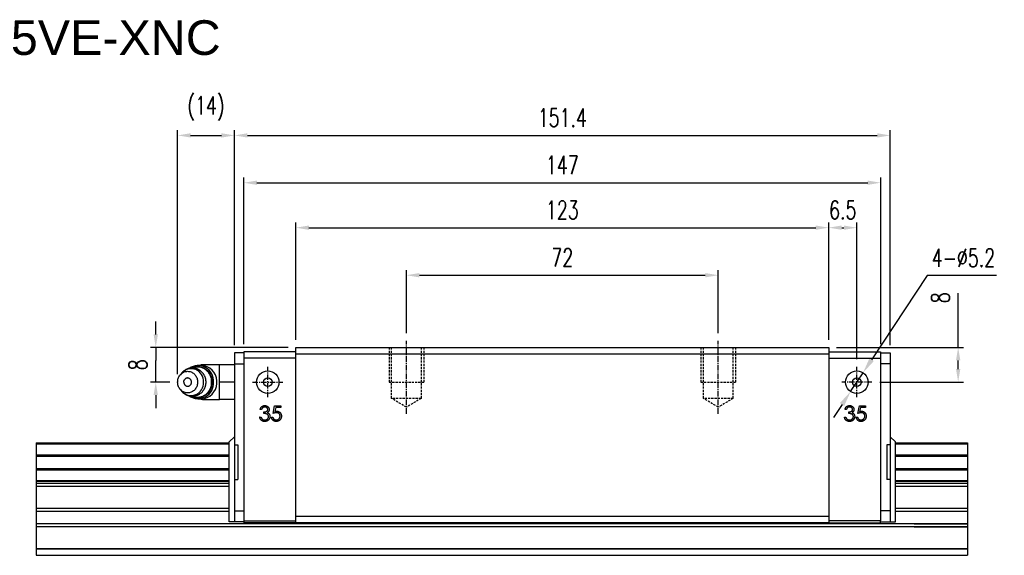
# Model space of a CAD drawing. Header units: millimetres. Extents: x 51 to 431, y 143 to 268.
# Tile 2 of 2: x 203 to 431, y 145 to 268. Entities that reach past the tile are written whole.
import ezdxf

# ---------------------------------------------------------------- set-up
doc = ezdxf.new("R2010")
doc.units = ezdxf.units.MM
doc.linetypes.add('CENTER', pattern=[2, 1.25, -0.25, 0.25, -0.25])
doc.linetypes.add('DASHED', pattern=[0.75, 0.5, -0.25])
for name, color, linetype in [('2', 7, 'Continuous'), ('DIM', 4, 'Continuous'), ('HID', 2, 'DASHED'), ('OUT', 3, 'Continuous'), ('中心線', 1, 'CENTER')]:
    doc.layers.add(name, color=color, linetype=linetype)
doc.styles.add('DIM-7', font='SIMPLEX.shx', dxfattribs={"width": 0.7, "bigfont": 'chineset.shx'})
doc.styles.get("Standard").update_dxf_attribs({"font": 'arial.ttf'})
doc.dimstyles.new('CNS', dxfattribs={"dimscale": 0.56, "dimtxt": 3.5, "dimasz": 2.5, "dimexe": 1, "dimexo": 1.5, "dimgap": 0.09, "dimtad": 0, "dimdsep": 46, "dimtxsty": 'DIM-7', "dimcen": 0.09, "dimclrd": 4, "dimclre": 4, "dimclrt": 4, "dimadec": 0, "dimazin": 0, "dimtfac": 1, "dimtix": 1, "dimtmove": 2, "dimatfit": 3, "dimfxl": 1, "dimtvp": 0.971429, "dimtolj": 1, "dimarcsym": 0})
doc.dimstyles.new('CNS孔位', dxfattribs={"dimtxt": 3.5, "dimasz": 3, "dimexe": 1, "dimexo": 1, "dimtad": 0, "dimtoh": 1, "dimdsep": 46, "dimtxsty": 'DIM-7', "dimcen": 0, "dimclrd": 4, "dimclre": 4, "dimclrt": 4, "dimadec": 0, "dimazin": 0, "dimtfac": 1, "dimtmove": 0, "dimatfit": 3, "dimfxl": 1, "dimtvp": 0.971429, "dimtolj": 1, "dimarcsym": 0})

# ---------------------------------------------------------------- blocks, each defined once
blk = doc.blocks.new('*D51')
at = {"layer": 'DEFPOINTS', "color": 0}
for p in [(234.69, 192.76), (267.05, 192.76), (239.75, 184.76)]:
    blk.add_point(p, dxfattribs=at)
at = {"layer": 'DIM', "color": 4, "lineweight": -2}
for p, q in [((234.69, 195.76), (234.69, 198.76)), ((265.25, 192.76), (233.49, 192.76)), ((234.69, 192.76), (234.69, 189.76)), ((234.69, 187.76), (234.69, 189.76)), ((234.69, 184.76), (234.69, 187.76)), ((237.95, 184.76), (233.49, 184.76)), ((234.69, 181.76), (234.69, 178.76))]:
    blk.add_line(p, q, dxfattribs=at)
at = {"layer": 'DIM', "color": 4}
for points in [[(234.19, 195.76), (235.19, 195.76), (234.69, 192.76)], [(234.19, 181.76), (235.19, 181.76), (234.69, 184.76)]]:
    blk.add_solid(points, dxfattribs=at)
at = {"layer": 'DIM', "color": 4, "insert": (230.61, 188.76), "char_height": 4.2, "attachment_point": 5, "rotation": 90, "style": 'DIM-7'}
blk.add_mtext('\\A1;8', dxfattribs=at)
blk = doc.blocks.new('*D49')
at = {"layer": 'DEFPOINTS', "color": 0}
for p in [(252.85, 241.74), (252.85, 191.51), (239.75, 184.76)]:
    blk.add_point(p, dxfattribs=at)
at = {"layer": 'DIM', "color": 4, "lineweight": -2}
for p, q in [((239.75, 186.56), (239.75, 242.94)), ((242.75, 241.74), (249.85, 241.74)), ((252.85, 193.31), (252.85, 242.94))]:
    blk.add_line(p, q, dxfattribs=at)
at = {"layer": 'DIM', "color": 4}
for points in [[(242.75, 242.24), (242.75, 241.24), (239.75, 241.74)], [(249.85, 242.24), (249.85, 241.24), (252.85, 241.74)]]:
    blk.add_solid(points, dxfattribs=at)
at = {"layer": 'DIM', "color": 4, "insert": (246.3, 247.96), "char_height": 4.2, "attachment_point": 5, "style": 'DIM-7'}
blk.add_mtext('\\A1;(14)', dxfattribs=at)
blk = doc.blocks.new('*D52')
at = {"layer": 'DEFPOINTS', "color": 0}
for p in [(390.05, 220.43), (267.05, 192.76), (390.05, 192.76)]:
    blk.add_point(p, dxfattribs=at)
at = {"layer": 'DIM', "color": 4, "lineweight": -2}
for p, q in [((267.05, 194.56), (267.05, 221.63)), ((390.05, 194.56), (390.05, 221.63)), ((270.05, 220.43), (387.05, 220.43))]:
    blk.add_line(p, q, dxfattribs=at)
at = {"layer": 'DIM', "color": 4}
for points in [[(270.05, 220.93), (270.05, 219.93), (267.05, 220.43)], [(387.05, 220.93), (387.05, 219.93), (390.05, 220.43)]]:
    blk.add_solid(points, dxfattribs=at)
at = {"layer": 'DIM', "color": 4, "insert": (328.55, 224.51), "char_height": 4.2, "attachment_point": 5, "style": 'DIM-7'}
blk.add_mtext('\\A1;123', dxfattribs=at)
blk = doc.blocks.new('*D53')
at = {"layer": 'DEFPOINTS', "color": 0}
for p in [(402.05, 230.81), (255.05, 191.76), (402.05, 191.76)]:
    blk.add_point(p, dxfattribs=at)
at = {"layer": 'DIM', "color": 4, "lineweight": -2}
for p, q in [((255.05, 193.56), (255.05, 232.01)), ((402.05, 193.56), (402.05, 232.01)), ((258.05, 230.81), (399.05, 230.81))]:
    blk.add_line(p, q, dxfattribs=at)
at = {"layer": 'DIM', "color": 4}
for points in [[(258.05, 231.31), (258.05, 230.31), (255.05, 230.81)], [(399.05, 231.31), (399.05, 230.31), (402.05, 230.81)]]:
    blk.add_solid(points, dxfattribs=at)
at = {"layer": 'DIM', "color": 4, "insert": (328.55, 234.89), "char_height": 4.2, "attachment_point": 5, "style": 'DIM-7'}
blk.add_mtext('\\A1;147', dxfattribs=at)
blk = doc.blocks.new('*D50')
at = {"layer": 'DEFPOINTS', "color": 0}
for p in [(404.25, 241.74), (252.85, 191.51), (404.25, 191.51)]:
    blk.add_point(p, dxfattribs=at)
at = {"layer": 'DIM', "color": 4, "lineweight": -2}
for p, q in [((252.85, 193.31), (252.85, 242.94)), ((255.85, 241.74), (401.25, 241.74)), ((404.25, 193.31), (404.25, 242.94))]:
    blk.add_line(p, q, dxfattribs=at)
at = {"layer": 'DIM', "color": 4}
for points in [[(255.85, 242.24), (255.85, 241.24), (252.85, 241.74)], [(401.25, 242.24), (401.25, 241.24), (404.25, 241.74)]]:
    blk.add_solid(points, dxfattribs=at)
at = {"layer": 'DIM', "color": 4, "insert": (328.55, 245.82), "char_height": 4.2, "attachment_point": 5, "style": 'DIM-7'}
blk.add_mtext('\\A1;151.4', dxfattribs=at)
blk = doc.blocks.new('*D54')
at = {"layer": 'DEFPOINTS', "color": 0}
for p in [(396.55, 220.43), (390.05, 192.76), (396.55, 188.26)]:
    blk.add_point(p, dxfattribs=at)
at = {"layer": 'DIM', "color": 4, "lineweight": -2}
for p, q in [((390.05, 194.56), (390.05, 221.63)), ((396.55, 190.06), (396.55, 221.63)), ((393.05, 220.43), (393.55, 220.43))]:
    blk.add_line(p, q, dxfattribs=at)
at = {"layer": 'DIM', "color": 4}
for points in [[(393.05, 220.93), (393.05, 219.93), (390.05, 220.43)], [(393.55, 220.93), (393.55, 219.93), (396.55, 220.43)]]:
    blk.add_solid(points, dxfattribs=at)
at = {"layer": 'DIM', "color": 4, "insert": (393.3, 224.51), "char_height": 4.2, "attachment_point": 5, "style": 'DIM-7'}
blk.add_mtext('\\A1;6.5', dxfattribs=at)
blk = doc.blocks.new('*D55')
at = {"layer": 'DEFPOINTS', "color": 0}
for p in [(390.05, 192.76), (400.05, 184.76), (419.94, 184.76)]:
    blk.add_point(p, dxfattribs=at)
at = {"layer": 'DIM', "color": 4, "lineweight": -2}
for p, q in [((419.94, 192.76), (419.94, 205.33)), ((391.85, 192.76), (421.14, 192.76)), ((419.94, 187.76), (419.94, 189.76)), ((401.85, 184.76), (421.14, 184.76))]:
    blk.add_line(p, q, dxfattribs=at)
at = {"layer": 'DIM', "color": 4}
for points in [[(419.44, 189.76), (420.44, 189.76), (419.94, 192.76)], [(419.44, 187.76), (420.44, 187.76), (419.94, 184.76)]]:
    blk.add_solid(points, dxfattribs=at)
at = {"layer": 'DIM', "color": 4, "insert": (415.86, 204.25), "char_height": 4.2, "attachment_point": 5, "rotation": 90, "style": 'DIM-7'}
blk.add_mtext('\\A1;8', dxfattribs=at)
blk = doc.blocks.new('*D56')
at = {"layer": 'DEFPOINTS', "color": 0}
for p in [(364.55, 209.45), (292.55, 194.26), (364.55, 194.26)]:
    blk.add_point(p, dxfattribs=at)
at = {"layer": 'DIM', "color": 4, "lineweight": -2}
for p, q in [((292.55, 196.06), (292.55, 210.65)), ((295.55, 209.45), (361.55, 209.45)), ((364.55, 196.06), (364.55, 210.65))]:
    blk.add_line(p, q, dxfattribs=at)
at = {"layer": 'DIM', "color": 4}
for points in [[(295.55, 209.95), (295.55, 208.95), (292.55, 209.45)], [(361.55, 209.95), (361.55, 208.95), (364.55, 209.45)]]:
    blk.add_solid(points, dxfattribs=at)
at = {"layer": 'DIM', "color": 4, "insert": (328.55, 213.53), "char_height": 4.2, "attachment_point": 5, "style": 'DIM-7'}
blk.add_mtext('\\A1;72', dxfattribs=at)
blk = doc.blocks.new('*D61')
at = {"color": 4, "lineweight": -2}
for p, q in [((412.79, 209.38), (399.96, 189.94)), ((428.8, 209.38), (412.79, 209.38)), ((395.11, 182.59), (397.98, 186.93)), ((393.13, 179.59), (391.15, 176.58))]:
    blk.add_line(p, q, dxfattribs=at)
at = {"color": 4}
for points in [[(399.46, 190.27), (400.46, 189.61), (397.98, 186.93)], [(392.63, 179.92), (393.63, 179.26), (395.11, 182.59)]]:
    blk.add_solid(points, dxfattribs=at)
at = {"layer": 'DEFPOINTS', "color": 0}
for p in [(397.98, 186.93), (395.11, 182.59)]:
    blk.add_point(p, dxfattribs=at)
at = {"color": 4, "insert": (421.17, 213.46), "char_height": 4.2, "attachment_point": 5, "style": 'DIM-7'}
blk.add_mtext('\\A1;4-∅5.2', dxfattribs=at)

msp = doc.modelspace()

# ---------------------------------------------------------------- linework, layer by layer
at = {"layer": '2', "color": 3, "linetype": 'Continuous'}
for p, q in [((255.045, 191.762), (255.045, 152.262)), ((267.045, 191.762), (255.045, 191.762)), ((390.045, 191.762), (402.045, 191.762)), ((402.045, 191.762), (402.045, 152.762)), ((267.045, 190.262), (255.045, 190.262)), ((390.045, 190.262), (402.045, 190.262)), ((255.045, 152.762), (267.045, 152.762)), ((402.045, 152.762), (390.045, 152.762)), ((402.045, 152.262), (402.045, 152.762)), ((267.045, 152.262), (255.045, 152.262)), ((390.045, 152.262), (402.045, 152.262))]:
    msp.add_line(p, q, dxfattribs=at)
at = {"layer": 'HID', "color": 6}
for p, q in [((288.545, 192.76), (288.545, 184.76)), ((296.545, 192.76), (296.545, 184.76)), ((360.545, 192.76), (360.545, 184.76)), ((368.545, 192.76), (368.545, 184.76)), ((288.545, 184.76), (296.545, 184.76)), ((360.545, 184.76), (368.545, 184.76))]:
    msp.add_line(p, q, dxfattribs=at)
at = {"layer": 'HID'}
for p, q in [((289.145, 181.01), (289.145, 192.76)), ((295.945, 192.76), (295.945, 181.01)), ((361.145, 181.01), (361.145, 192.76)), ((367.945, 192.76), (367.945, 181.01)), ((292.545, 178.968), (289.145, 181.01)), ((295.945, 181.01), (289.145, 181.01)), ((295.945, 181.01), (292.545, 178.968)), ((364.545, 178.968), (361.145, 181.01)), ((367.945, 181.01), (361.145, 181.01)), ((367.945, 181.01), (364.545, 178.968))]:
    msp.add_line(p, q, dxfattribs=at)
at = {"layer": 'OUT'}
for p, q in [((255.045, 191.512), (252.845, 191.512)), ((252.845, 191.512), (252.845, 152.512)), ((267.045, 192.76), (390.045, 192.76)), ((267.045, 152.26), (267.045, 192.76)), ((390.045, 191.21), (267.045, 191.21)), ((390.045, 192.76), (390.045, 152.26)), ((402.045, 191.512), (404.245, 191.512)), ((404.245, 191.512), (404.245, 152.512)), ((249.445, 188.762), (245.503, 188.762)), ((245.503, 188.762), (245.503, 188.624)), ((252.845, 188.762), (249.445, 188.762)), ((249.445, 186.936), (249.445, 188.762)), ((252.845, 189.012), (255.045, 189.012)), ((404.245, 189.012), (402.045, 189.012)), ((240.611, 186.784), (240.292, 186.376)), ((245.213, 188.637), (244.448, 188.637)), ((249.445, 184.998), (249.445, 186.936)), ((249.445, 182.942), (249.445, 184.998)), ((252.845, 184.762), (249.445, 184.762)), ((240.292, 183.148), (240.611, 182.74)), ((240.611, 182.74), (240.605, 182.747)), ((249.445, 180.762), (249.445, 182.942)), ((244.448, 180.887), (245.213, 180.887)), ((245.503, 180.9), (245.503, 180.762)), ((245.503, 180.762), (249.445, 180.762)), ((249.445, 180.767), (249.445, 180.885)), ((252.845, 180.762), (249.445, 180.762)), ((207.075, 170.76), (207.075, 144.76)), ((207.075, 170.76), (251.645, 170.76)), ((207.075, 170.76), (219.36, 170.76)), ((207.075, 170.76), (219.36, 170.76)), ((207.075, 170.494), (251.645, 170.494)), ((251.645, 170.962), (252.845, 172.162)), ((251.645, 152.512), (251.645, 170.962)), ((405.445, 170.962), (404.245, 172.162)), ((405.445, 152.512), (405.445, 170.962)), ((405.445, 170.76), (422.075, 170.76)), ((405.445, 170.494), (422.075, 170.494)), ((409.79, 170.76), (422.075, 170.76)), ((409.79, 170.76), (422.075, 170.76)), ((422.075, 170.76), (422.075, 144.76)), ((252.845, 170.26), (253.645, 170.26)), ((253.645, 170.26), (253.645, 162.26)), ((403.445, 170.26), (403.445, 162.26)), ((404.245, 170.26), (403.445, 170.26)), ((207.075, 167.989), (251.645, 167.989)), ((207.075, 167.692), (251.645, 167.692)), ((405.445, 167.989), (422.075, 167.989)), ((405.445, 167.692), (422.075, 167.692)), ((207.075, 164.829), (251.645, 164.829)), ((207.075, 164.532), (251.645, 164.532)), ((405.445, 164.829), (422.075, 164.829)), ((405.445, 164.532), (422.075, 164.532)), ((207.075, 162.07), (251.645, 162.07)), ((207.075, 161.897), (251.645, 161.897)), ((207.075, 161.453), (251.645, 161.453)), ((252.845, 162.26), (253.645, 162.26)), ((404.245, 162.26), (403.445, 162.26)), ((405.445, 162.07), (422.075, 162.07)), ((405.445, 161.897), (422.075, 161.897)), ((405.445, 161.453), (422.075, 161.453)), ((207.075, 160.746), (251.645, 160.746)), ((405.445, 160.746), (422.075, 160.746)), ((207.075, 155.675), (251.645, 155.675)), ((207.075, 154.968), (251.645, 154.968)), ((252.845, 155.012), (255.045, 155.012)), ((404.245, 155.012), (402.045, 155.012)), ((405.445, 155.675), (422.075, 155.675)), ((405.445, 154.968), (422.075, 154.968)), ((255.045, 152.512), (251.645, 152.512)), ((390.045, 153.76), (267.045, 153.76)), ((402.045, 152.512), (405.445, 152.512)), ((390.045, 152.26), (267.045, 152.26)), ((207.075, 146.26), (219.36, 146.26)), ((207.075, 144.76), (422.075, 144.76)), ((207.075, 144.76), (219.36, 144.76)), ((207.075, 144.76), (219.36, 144.76)), ((409.79, 144.76), (422.075, 144.76)), ((409.79, 144.76), (422.075, 144.76))]:
    msp.add_line(p, q, dxfattribs=at)
at = {"layer": 'OUT', "linetype": 'Continuous', "lineweight": 25}
for p, q in [((259.128, 178.454), (258.814, 178.454)), ((259.667, 177.512), (259.667, 177.871)), ((261.776, 177.512), (262.135, 179.262)), ((262.135, 179.262), (263.571, 179.262)), ((262.38, 178.903), (262.192, 177.982)), ((263.571, 178.903), (262.38, 178.903)), ((263.571, 179.262), (263.571, 178.903)), ((394.128, 178.454), (393.814, 178.454)), ((394.667, 177.512), (394.667, 177.871)), ((396.776, 177.512), (397.135, 179.262)), ((397.135, 179.262), (398.571, 179.262)), ((397.38, 178.903), (397.192, 177.982)), ((398.571, 178.903), (397.38, 178.903)), ((398.571, 179.262), (398.571, 178.903)), ((258.68, 176.704), (258.994, 176.704)), ((261.417, 176.659), (261.731, 176.659)), ((393.68, 176.704), (393.994, 176.704)), ((396.417, 176.659), (396.731, 176.659))]:
    msp.add_line(p, q, dxfattribs=at)
at = {"layer": 'OUT', "flags": 128}
for points in [[(239.746, 184.762), (239.755, 184.98), (239.781, 185.196), (239.825, 185.409), (239.885, 185.617), (239.963, 185.818), (240.056, 186.012), (240.164, 186.196), (240.287, 186.369), (240.423, 186.53), (240.571, 186.677), (240.731, 186.81), (240.901, 186.927), (241.08, 187.028), (241.266, 187.111), (241.458, 187.177), (241.655, 187.224), (241.855, 187.252), (242.056, 187.262), (242.257, 187.252), (242.457, 187.224), (242.654, 187.177), (242.846, 187.111), (243.032, 187.028), (243.211, 186.927), (243.381, 186.81), (243.54, 186.677), (243.689, 186.53), (243.825, 186.369), (243.948, 186.196), (244.056, 186.012), (244.149, 185.818), (244.226, 185.617), (244.287, 185.409), (244.33, 185.196), (244.357, 184.98), (244.366, 184.762), (244.357, 184.544), (244.33, 184.328), (244.287, 184.115), (244.226, 183.907), (244.149, 183.705), (244.056, 183.512), (243.948, 183.328), (243.825, 183.155), (243.689, 182.994), (243.54, 182.847), (243.381, 182.714), (243.211, 182.597), (243.032, 182.496), (242.846, 182.413), (242.654, 182.347), (242.457, 182.3), (242.257, 182.271), (242.056, 182.262), (241.855, 182.271), (241.655, 182.3), (241.458, 182.347), (241.266, 182.413), (241.08, 182.496), (240.901, 182.597), (240.731, 182.714), (240.571, 182.847), (240.423, 182.994), (240.287, 183.155), (240.164, 183.328), (240.056, 183.512), (239.963, 183.705), (239.885, 183.907), (239.825, 184.115), (239.781, 184.328), (239.755, 184.544), (239.746, 184.762)], [(242.858, 188.006), (243.001, 188.079), (243.225, 188.176), (243.456, 188.255), (243.691, 188.316), (243.93, 188.358), (244.171, 188.381), (244.412, 188.386), (244.654, 188.372), (244.894, 188.339), (245.131, 188.287), (245.364, 188.217), (245.592, 188.129), (245.813, 188.024), (246.026, 187.901), (246.231, 187.762), (246.427, 187.608), (246.611, 187.438), (246.783, 187.255), (246.943, 187.058), (247.09, 186.85), (247.222, 186.631), (247.339, 186.402), (247.44, 186.164), (247.526, 185.919), (247.595, 185.668), (247.647, 185.413), (247.681, 185.154), (247.699, 184.893), (247.699, 184.631), (247.681, 184.37), (247.647, 184.111), (247.595, 183.855), (247.526, 183.604), (247.44, 183.359), (247.339, 183.122), (247.222, 182.893), (247.09, 182.674), (246.943, 182.465), (246.783, 182.269), (246.611, 182.085), (246.427, 181.916), (246.231, 181.761), (246.026, 181.622), (245.813, 181.5), (245.592, 181.394), (245.364, 181.306), (245.131, 181.236), (244.894, 181.185), (244.654, 181.152), (244.412, 181.137), (244.171, 181.142), (243.93, 181.166), (243.691, 181.208), (243.456, 181.269), (243.225, 181.348), (243.001, 181.445), (242.852, 181.521)]]:
    msp.add_lwpolyline(points, dxfattribs=at)
at = {"layer": 'OUT'}
for points in [[(409.79, 152.053), (422.075, 152.053), (207.075, 152.053)], [(409.79, 151.346), (422.075, 151.346), (207.075, 151.346)]]:
    msp.add_lwpolyline(points, dxfattribs=at)
msp.add_lwpolyline([(409.79, 146.26), (422.075, 146.26), (207.075, 146.26)], close=True, dxfattribs=at)
at = {"layer": 'OUT', "linetype": 'Continuous', "lineweight": 25}
for centre, radius in [((260.545, 184.762), 2.6), ((396.545, 184.762), 2.6), ((260.545, 184.762), 1), ((396.545, 184.762), 1)]:
    msp.add_circle(centre, radius, dxfattribs=at)
at = {"layer": 'OUT'}
for centre, radius, start, end in [((245.503, 186.762), 2, 90, 110.36413), ((242.85, 184.982), 2.874, 355.59669, 141.18117), ((244.458, 185.013), 3.578, 355.98145, 125.24992), ((244.323, 184.961), 3.269, 356.50633, 110.75509), ((245.079, 184.933), 3.706, 1.94704, 87.92406), ((242.85, 184.541), 2.874, 218.81883, 4.40331), ((244.458, 184.511), 3.578, 234.67865, 4.01952), ((244.314, 184.576), 3.277, 249.445, 3.25566), ((245.079, 184.59), 3.706, 272.07594, 358.05296), ((245.503, 182.762), 2, 249.63587, 270)]:
    msp.add_arc(centre, radius, start, end, dxfattribs=at)
for points, knots in [([(246.306, 184.762), (246.305, 184.841), (246.303, 184.952), (246.288, 185.117), (246.27, 185.258), (246.24, 185.426), (246.2, 185.601), (246.147, 185.783), (246.081, 185.967), (246.002, 186.152), (245.91, 186.335), (245.805, 186.515), (245.687, 186.69), (245.556, 186.859), (245.413, 187.02), (245.259, 187.172), (245.093, 187.315), (244.917, 187.447), (244.731, 187.567), (244.537, 187.674), (244.334, 187.768), (244.124, 187.847), (243.909, 187.912), (243.688, 187.961), (243.463, 187.995), (243.236, 188.012), (243.006, 188.013), (242.777, 187.997), (242.547, 187.964), (242.32, 187.913), (242.095, 187.846), (241.875, 187.762), (241.66, 187.66), (241.452, 187.542), (241.258, 187.412), (241.079, 187.273), (240.916, 187.127), (240.764, 186.969), (240.662, 186.853), (240.615, 186.788), (240.61, 186.782)], [0, 0, 0, 0, 0.0296876, 0.041938, 0.0622601, 0.0834256, 0.1061814, 0.1299801, 0.154599, 0.1798603, 0.2056368, 0.2318337, 0.2583793, 0.2852186, 0.3123085, 0.3396154, 0.3671127, 0.3947799, 0.4226009, 0.4505638, 0.47866, 0.5068837, 0.5352321, 0.5637043, 0.5923018, 0.6210284, 0.6498893, 0.6788923, 0.7080448, 0.7373584, 0.766847, 0.7965272, 0.8264189, 0.8565459, 0.8869372, 0.9144676, 0.942017, 0.9695789, 0.9971458, 1, 1, 1, 1]), ([(240.606, 182.749), (240.627, 182.721), (240.691, 182.637), (240.811, 182.504), (240.965, 182.351), (241.131, 182.209), (241.307, 182.077), (241.493, 181.957), (241.687, 181.85), (241.89, 181.756), (242.099, 181.676), (242.315, 181.612), (242.536, 181.562), (242.761, 181.529), (242.988, 181.511), (243.217, 181.511), (243.447, 181.527), (243.677, 181.56), (243.904, 181.61), (244.129, 181.678), (244.349, 181.762), (244.564, 181.863), (244.772, 181.981), (244.966, 182.111), (245.144, 182.251), (245.308, 182.397), (245.46, 182.554), (245.602, 182.722), (245.732, 182.898), (245.85, 183.083), (245.955, 183.275), (246.047, 183.472), (246.125, 183.674), (246.188, 183.877), (246.236, 184.074), (246.268, 184.252), (246.288, 184.409), (246.303, 184.574), (246.305, 184.691), (246.306, 184.762)], [0, 0, 0, 0, 0.0129896, 0.0400504, 0.0673279, 0.0947956, 0.1224331, 0.1502242, 0.178157, 0.2062229, 0.2344164, 0.2627342, 0.2911758, 0.3197426, 0.3484382, 0.3772681, 0.4062399, 0.4353611, 0.4646431, 0.4941, 0.5237483, 0.5536079, 0.5837025, 0.6140611, 0.6415619, 0.6690816, 0.6966139, 0.7241512, 0.7516818, 0.7791878, 0.8066405, 0.833992, 0.8611558, 0.887955, 0.9139574, 0.9377272, 0.9559891, 0.97342, 1, 1, 1, 1]), ([(241.171, 184.762), (241.172, 184.806), (241.175, 184.869), (241.19, 184.963), (241.21, 185.045), (241.244, 185.143), (241.292, 185.243), (241.34, 185.323), (241.376, 185.367), (241.387, 185.38)], [0, 0, 0, 0, 0.1988684, 0.2831425, 0.4256606, 0.5792324, 0.7471497, 0.9242917, 1, 1, 1, 1]), ([(241.171, 184.762), (241.172, 184.718), (241.175, 184.655), (241.19, 184.561), (241.21, 184.479), (241.244, 184.381), (241.292, 184.281), (241.34, 184.2), (241.376, 184.157), (241.387, 184.144)], [0, 0, 0, 0, 0.1988684, 0.2831425, 0.4256606, 0.5792324, 0.7471497, 0.9242917, 1, 1, 1, 1]), ([(241.386, 184.143), (241.387, 184.141), (241.418, 184.095), (241.496, 184.022), (241.618, 183.928), (241.753, 183.861), (241.898, 183.819), (242.045, 183.803), (242.195, 183.815), (242.339, 183.854), (242.477, 183.918), (242.601, 184.006), (242.711, 184.117), (242.801, 184.244), (242.871, 184.388), (242.925, 184.56), (242.933, 184.688), (242.937, 184.762)], [0, 0, 0, 0, 0.0036289, 0.0738847, 0.1421605, 0.2124163, 0.2806921, 0.3509479, 0.4192237, 0.4894795, 0.5577554, 0.6280112, 0.696287, 0.7665428, 0.8348186, 0.9050744, 1, 1, 1, 1]), ([(242.937, 184.762), (242.933, 184.829), (242.927, 184.949), (242.878, 185.117), (242.812, 185.26), (242.724, 185.391), (242.617, 185.503), (242.494, 185.595), (242.359, 185.662), (242.214, 185.705), (242.066, 185.72), (241.917, 185.708), (241.773, 185.67), (241.635, 185.605), (241.512, 185.516), (241.428, 185.439), (241.393, 185.388), (241.387, 185.379)], [0, 0, 0, 0, 0.0866631, 0.1549294, 0.2251754, 0.2934417, 0.3636877, 0.4319539, 0.5021999, 0.5704662, 0.6407122, 0.7089785, 0.7792245, 0.8474908, 0.9177368, 0.986003, 1, 1, 1, 1]), ([(248.79, 184.762), (248.79, 184.811), (248.789, 184.911), (248.785, 185.01), (248.782, 185.059)], [0, 0, 0, 0, 0.4996785, 1, 1, 1, 1]), ([(248.782, 184.464), (248.785, 184.514), (248.789, 184.613), (248.79, 184.712), (248.79, 184.762)], [0, 0, 0, 0, 0.5003214, 1, 1, 1, 1])]:
    msp.add_open_spline(points, degree=3, knots=knots, dxfattribs=at)
at = {"layer": 'OUT', "linetype": 'Continuous', "lineweight": 25}
for points, knots in [([(258.814, 178.454), (258.823, 178.489), (258.839, 178.558), (258.874, 178.657), (258.912, 178.75), (258.957, 178.836), (259.007, 178.917), (259.064, 178.99), (259.125, 179.059), (259.193, 179.119), (259.264, 179.174), (259.339, 179.221), (259.418, 179.262), (259.499, 179.295), (259.584, 179.32), (259.672, 179.338), (259.763, 179.35), (259.825, 179.351), (259.856, 179.352)], [0, 0, 0, 0, 0.0726253, 0.1419766, 0.2089849, 0.2739569, 0.3368893, 0.398745, 0.4601159, 0.5208249, 0.5809945, 0.6401519, 0.6986225, 0.7572711, 0.8164267, 0.876254, 0.9371653, 1, 1, 1, 1]), ([(259.86, 178.993), (259.821, 178.991), (259.743, 178.988), (259.631, 178.965), (259.526, 178.927), (259.446, 178.881), (259.388, 178.837), (259.345, 178.798), (259.304, 178.754), (259.266, 178.704), (259.228, 178.65), (259.193, 178.589), (259.159, 178.524), (259.139, 178.478), (259.128, 178.454)], [0, 0, 0, 0, 0.1227119, 0.239685, 0.3518159, 0.4637661, 0.5208178, 0.5794483, 0.6406041, 0.7052975, 0.7736339, 0.8446694, 0.9200565, 1, 1, 1, 1]), ([(259.667, 177.871), (259.71, 177.872), (259.795, 177.873), (259.919, 177.89), (260.037, 177.914), (260.148, 177.951), (260.248, 177.994), (260.336, 178.044), (260.409, 178.099), (260.466, 178.161), (260.51, 178.228), (260.542, 178.297), (260.561, 178.369), (260.563, 178.419), (260.564, 178.444)], [0, 0, 0, 0, 0.1101656, 0.2157873, 0.3180274, 0.417574, 0.5116505, 0.5961621, 0.6729345, 0.7436696, 0.810677, 0.874059, 0.9366963, 1, 1, 1, 1]), ([(260.744, 176.771), (260.742, 176.804), (260.739, 176.869), (260.716, 176.965), (260.678, 177.057), (260.624, 177.144), (260.559, 177.225), (260.482, 177.297), (260.394, 177.357), (260.313, 177.398), (260.241, 177.426), (260.18, 177.444), (260.111, 177.46), (260.036, 177.475), (259.954, 177.487), (259.864, 177.498), (259.768, 177.506), (259.701, 177.51), (259.667, 177.512)], [0, 0, 0, 0, 0.0669092, 0.1334854, 0.2010351, 0.2712343, 0.34288, 0.4138361, 0.4859766, 0.5602296, 0.5998842, 0.6440548, 0.6918919, 0.7446875, 0.8014918, 0.8628577, 0.9293284, 1, 1, 1, 1]), ([(259.856, 179.352), (259.902, 179.35), (259.992, 179.347), (260.125, 179.323), (260.253, 179.283), (260.375, 179.229), (260.488, 179.161), (260.589, 179.081), (260.676, 178.99), (260.749, 178.89), (260.806, 178.782), (260.848, 178.671), (260.873, 178.557), (260.877, 178.481), (260.878, 178.442)], [0, 0, 0, 0, 0.0902542, 0.1785398, 0.266093, 0.354631, 0.4418862, 0.5257469, 0.6081136, 0.6901973, 0.7708215, 0.8483262, 0.9240117, 1, 1, 1, 1]), ([(260.564, 178.444), (260.564, 178.462), (260.563, 178.498), (260.553, 178.551), (260.537, 178.603), (260.516, 178.653), (260.487, 178.7), (260.452, 178.746), (260.411, 178.789), (260.365, 178.83), (260.314, 178.869), (260.259, 178.902), (260.2, 178.93), (260.139, 178.953), (260.074, 178.971), (260.005, 178.983), (259.934, 178.991), (259.885, 178.992), (259.86, 178.993)], [0, 0, 0, 0, 0.0552745, 0.1099661, 0.1632474, 0.2180762, 0.2733009, 0.3309093, 0.3909945, 0.454176, 0.5188615, 0.5833105, 0.6485167, 0.7150309, 0.7825021, 0.8523227, 0.9249285, 1, 1, 1, 1]), ([(260.878, 178.442), (260.877, 178.405), (260.875, 178.333), (260.856, 178.227), (260.823, 178.127), (260.778, 178.033), (260.72, 177.946), (260.649, 177.864), (260.566, 177.788), (260.502, 177.745), (260.47, 177.722)], [0, 0, 0, 0, 0.1280675, 0.2506083, 0.3706302, 0.4900722, 0.6103748, 0.7343131, 0.8632165, 1, 1, 1, 1]), ([(260.47, 177.722), (260.507, 177.704), (260.581, 177.669), (260.681, 177.599), (260.773, 177.518), (260.823, 177.455), (260.849, 177.423)], [0, 0, 0, 0, 0.2538796, 0.5030089, 0.7502911, 1, 1, 1, 1]), ([(260.849, 177.423), (260.866, 177.4), (260.899, 177.355), (260.94, 177.281), (260.978, 177.207), (261.007, 177.13), (261.03, 177.051), (261.046, 176.969), (261.056, 176.886), (261.057, 176.83), (261.058, 176.802)], [0, 0, 0, 0, 0.12813551, 0.25417271, 0.37811165, 0.50171226, 0.62398631, 0.74709561, 0.87287464, 1, 1, 1, 1]), ([(262.547, 177.691), (262.52, 177.691), (262.464, 177.69), (262.378, 177.681), (262.288, 177.666), (262.193, 177.647), (262.095, 177.621), (261.992, 177.591), (261.885, 177.554), (261.813, 177.526), (261.776, 177.512)], [0, 0, 0, 0, 0.10220304, 0.21102334, 0.32509966, 0.4465021, 0.57378772, 0.70890071, 0.85035787, 1, 1, 1, 1]), ([(262.192, 177.982), (262.229, 177.992), (262.3, 178.012), (262.406, 178.034), (262.507, 178.048), (262.572, 178.049), (262.604, 178.05)], [0, 0, 0, 0, 0.2750684, 0.5329015, 0.7739735, 1, 1, 1, 1]), ([(263.391, 176.919), (263.391, 176.947), (263.389, 177.002), (263.379, 177.082), (263.36, 177.158), (263.335, 177.23), (263.303, 177.299), (263.263, 177.363), (263.216, 177.423), (263.162, 177.478), (263.103, 177.529), (263.037, 177.572), (262.967, 177.608), (262.893, 177.64), (262.813, 177.662), (262.729, 177.679), (262.639, 177.689), (262.578, 177.691), (262.547, 177.691)], [0, 0, 0, 0, 0.0653514, 0.127916, 0.1883602, 0.2472161, 0.3056301, 0.3637698, 0.4226609, 0.4826873, 0.5433002, 0.604118, 0.6649649, 0.7274135, 0.7914676, 0.8580554, 0.9270368, 1, 1, 1, 1]), ([(262.604, 178.05), (262.643, 178.049), (262.72, 178.048), (262.832, 178.032), (262.94, 178.007), (263.042, 177.972), (263.138, 177.927), (263.229, 177.871), (263.315, 177.805), (263.395, 177.73), (263.468, 177.647), (263.532, 177.558), (263.586, 177.463), (263.629, 177.362), (263.664, 177.256), (263.687, 177.144), (263.703, 177.027), (263.704, 176.946), (263.705, 176.905)], [0, 0, 0, 0, 0.0658076, 0.1293943, 0.1908941, 0.2512811, 0.310815, 0.370371, 0.4307683, 0.4928813, 0.5551039, 0.6160671, 0.677256, 0.7382598, 0.8007621, 0.8647776, 0.9310453, 1, 1, 1, 1]), ([(393.814, 178.454), (393.823, 178.489), (393.839, 178.558), (393.874, 178.657), (393.912, 178.75), (393.957, 178.836), (394.007, 178.917), (394.064, 178.99), (394.125, 179.059), (394.193, 179.119), (394.264, 179.174), (394.339, 179.221), (394.418, 179.262), (394.499, 179.295), (394.584, 179.32), (394.672, 179.338), (394.763, 179.35), (394.825, 179.351), (394.856, 179.352)], [0, 0, 0, 0, 0.0726253, 0.1419766, 0.2089849, 0.2739569, 0.3368893, 0.398745, 0.4601159, 0.5208249, 0.5809945, 0.6401519, 0.6986225, 0.7572711, 0.8164267, 0.876254, 0.9371653, 1, 1, 1, 1]), ([(394.86, 178.993), (394.821, 178.991), (394.743, 178.988), (394.631, 178.965), (394.526, 178.927), (394.446, 178.881), (394.388, 178.837), (394.345, 178.798), (394.304, 178.754), (394.266, 178.704), (394.228, 178.65), (394.193, 178.589), (394.159, 178.524), (394.139, 178.478), (394.128, 178.454)], [0, 0, 0, 0, 0.1227119, 0.239685, 0.3518159, 0.4637661, 0.5208178, 0.5794483, 0.6406041, 0.7052975, 0.7736339, 0.8446694, 0.9200565, 1, 1, 1, 1]), ([(394.667, 177.871), (394.71, 177.872), (394.795, 177.873), (394.919, 177.89), (395.037, 177.914), (395.148, 177.951), (395.248, 177.994), (395.336, 178.044), (395.409, 178.099), (395.466, 178.161), (395.51, 178.228), (395.542, 178.297), (395.561, 178.369), (395.563, 178.419), (395.564, 178.444)], [0, 0, 0, 0, 0.1101656, 0.2157873, 0.3180274, 0.417574, 0.5116505, 0.5961621, 0.6729345, 0.7436696, 0.810677, 0.874059, 0.9366963, 1, 1, 1, 1]), ([(395.744, 176.771), (395.742, 176.804), (395.739, 176.869), (395.716, 176.965), (395.678, 177.057), (395.624, 177.144), (395.559, 177.225), (395.482, 177.297), (395.394, 177.357), (395.313, 177.398), (395.241, 177.426), (395.18, 177.444), (395.111, 177.46), (395.036, 177.475), (394.954, 177.487), (394.864, 177.498), (394.768, 177.506), (394.701, 177.51), (394.667, 177.512)], [0, 0, 0, 0, 0.0669092, 0.1334854, 0.2010351, 0.2712343, 0.34288, 0.4138361, 0.4859766, 0.5602296, 0.5998842, 0.6440548, 0.6918919, 0.7446875, 0.8014918, 0.8628577, 0.9293284, 1, 1, 1, 1]), ([(394.856, 179.352), (394.902, 179.35), (394.992, 179.347), (395.125, 179.323), (395.253, 179.283), (395.375, 179.229), (395.488, 179.161), (395.589, 179.081), (395.676, 178.99), (395.749, 178.89), (395.806, 178.782), (395.848, 178.671), (395.873, 178.557), (395.877, 178.481), (395.878, 178.442)], [0, 0, 0, 0, 0.0902542, 0.1785398, 0.266093, 0.354631, 0.4418862, 0.5257469, 0.6081136, 0.6901973, 0.7708215, 0.8483262, 0.9240117, 1, 1, 1, 1]), ([(395.564, 178.444), (395.564, 178.462), (395.563, 178.498), (395.553, 178.551), (395.537, 178.603), (395.516, 178.653), (395.487, 178.7), (395.452, 178.746), (395.411, 178.789), (395.365, 178.83), (395.314, 178.869), (395.259, 178.902), (395.2, 178.93), (395.139, 178.953), (395.074, 178.971), (395.005, 178.983), (394.934, 178.991), (394.885, 178.992), (394.86, 178.993)], [0, 0, 0, 0, 0.0552745, 0.1099661, 0.1632474, 0.2180762, 0.2733009, 0.3309093, 0.3909945, 0.454176, 0.5188615, 0.5833105, 0.6485167, 0.7150309, 0.7825021, 0.8523227, 0.9249285, 1, 1, 1, 1]), ([(395.878, 178.442), (395.877, 178.405), (395.875, 178.333), (395.856, 178.227), (395.823, 178.127), (395.778, 178.033), (395.72, 177.946), (395.649, 177.864), (395.566, 177.788), (395.502, 177.745), (395.47, 177.722)], [0, 0, 0, 0, 0.1280675, 0.2506083, 0.3706302, 0.4900722, 0.6103748, 0.7343131, 0.8632165, 1, 1, 1, 1]), ([(395.47, 177.722), (395.507, 177.704), (395.581, 177.669), (395.681, 177.599), (395.773, 177.518), (395.823, 177.455), (395.849, 177.423)], [0, 0, 0, 0, 0.2538796, 0.5030089, 0.7502911, 1, 1, 1, 1]), ([(395.849, 177.423), (395.866, 177.4), (395.899, 177.355), (395.94, 177.281), (395.978, 177.207), (396.007, 177.13), (396.03, 177.051), (396.046, 176.969), (396.056, 176.886), (396.057, 176.83), (396.058, 176.802)], [0, 0, 0, 0, 0.12813551, 0.25417271, 0.37811165, 0.50171226, 0.62398631, 0.74709561, 0.87287464, 1, 1, 1, 1]), ([(397.547, 177.691), (397.52, 177.691), (397.464, 177.69), (397.378, 177.681), (397.288, 177.666), (397.193, 177.647), (397.095, 177.621), (396.992, 177.591), (396.885, 177.554), (396.813, 177.526), (396.776, 177.512)], [0, 0, 0, 0, 0.10220304, 0.21102334, 0.32509966, 0.4465021, 0.57378772, 0.70890071, 0.85035787, 1, 1, 1, 1]), ([(397.192, 177.982), (397.229, 177.992), (397.3, 178.012), (397.406, 178.034), (397.507, 178.048), (397.572, 178.049), (397.604, 178.05)], [0, 0, 0, 0, 0.2750684, 0.5329015, 0.7739735, 1, 1, 1, 1]), ([(398.391, 176.919), (398.391, 176.947), (398.389, 177.002), (398.379, 177.082), (398.36, 177.158), (398.335, 177.23), (398.303, 177.299), (398.263, 177.363), (398.216, 177.423), (398.162, 177.478), (398.103, 177.529), (398.037, 177.572), (397.967, 177.608), (397.893, 177.64), (397.813, 177.662), (397.729, 177.679), (397.639, 177.689), (397.578, 177.691), (397.547, 177.691)], [0, 0, 0, 0, 0.0653514, 0.127916, 0.1883602, 0.2472161, 0.3056301, 0.3637698, 0.4226609, 0.4826873, 0.5433002, 0.604118, 0.6649649, 0.7274135, 0.7914676, 0.8580554, 0.9270368, 1, 1, 1, 1]), ([(397.604, 178.05), (397.643, 178.049), (397.72, 178.048), (397.832, 178.032), (397.94, 178.007), (398.042, 177.972), (398.138, 177.927), (398.229, 177.871), (398.315, 177.805), (398.395, 177.73), (398.468, 177.647), (398.532, 177.558), (398.586, 177.463), (398.629, 177.362), (398.664, 177.256), (398.687, 177.144), (398.703, 177.027), (398.704, 176.946), (398.705, 176.905)], [0, 0, 0, 0, 0.0658076, 0.1293943, 0.1908941, 0.2512811, 0.310815, 0.370371, 0.4307683, 0.4928813, 0.5551039, 0.6160671, 0.677256, 0.7382598, 0.8007621, 0.8647776, 0.9310453, 1, 1, 1, 1]), ([(259.847, 175.672), (259.81, 175.673), (259.736, 175.675), (259.628, 175.686), (259.524, 175.708), (259.426, 175.736), (259.332, 175.773), (259.243, 175.818), (259.159, 175.871), (259.08, 175.933), (259.006, 176.003), (258.939, 176.08), (258.878, 176.165), (258.825, 176.259), (258.778, 176.359), (258.738, 176.467), (258.704, 176.582), (258.688, 176.663), (258.68, 176.704)], [0, 0, 0, 0, 0.0655412, 0.1289632, 0.1903771, 0.2500924, 0.3085484, 0.366398, 0.4245422, 0.48317, 0.5422434, 0.6017394, 0.662506, 0.7248555, 0.7891278, 0.8563464, 0.9262952, 1, 1, 1, 1]), ([(258.994, 176.704), (259.002, 176.677), (259.018, 176.625), (259.045, 176.549), (259.076, 176.48), (259.109, 176.417), (259.144, 176.359), (259.183, 176.307), (259.223, 176.26), (259.253, 176.233), (259.268, 176.22)], [0, 0, 0, 0, 0.1497704, 0.2913164, 0.4259664, 0.5521596, 0.6715274, 0.7861216, 0.8953251, 1, 1, 1, 1]), ([(259.268, 176.22), (259.288, 176.205), (259.327, 176.175), (259.39, 176.137), (259.458, 176.103), (259.529, 176.078), (259.604, 176.056), (259.684, 176.042), (259.767, 176.032), (259.824, 176.031), (259.853, 176.031)], [0, 0, 0, 0, 0.1182713, 0.2361775, 0.3556629, 0.4759042, 0.6001273, 0.7286081, 0.8613135, 1, 1, 1, 1]), ([(261.058, 176.802), (261.056, 176.753), (261.053, 176.655), (261.021, 176.51), (260.971, 176.369), (260.9, 176.234), (260.815, 176.108), (260.712, 175.995), (260.595, 175.897), (260.464, 175.816), (260.323, 175.751), (260.171, 175.706), (260.012, 175.677), (259.903, 175.674), (259.847, 175.672)], [0, 0, 0, 0, 0.0796483, 0.1589217, 0.2396195, 0.3226094, 0.4060346, 0.4876021, 0.5696846, 0.6530361, 0.7374357, 0.8224778, 0.9097477, 1, 1, 1, 1]), ([(259.853, 176.031), (259.885, 176.032), (259.949, 176.033), (260.043, 176.044), (260.132, 176.06), (260.215, 176.085), (260.294, 176.116), (260.368, 176.154), (260.436, 176.2), (260.5, 176.251), (260.557, 176.308), (260.607, 176.367), (260.649, 176.428), (260.684, 176.492), (260.711, 176.559), (260.729, 176.628), (260.742, 176.699), (260.743, 176.747), (260.744, 176.771)], [0, 0, 0, 0, 0.0760717, 0.1487517, 0.2184028, 0.2857596, 0.350598, 0.414964, 0.4780693, 0.5417607, 0.6043499, 0.664075, 0.7214636, 0.7775871, 0.8326444, 0.8878435, 0.9434603, 1, 1, 1, 1]), ([(262.485, 175.672), (262.45, 175.673), (262.381, 175.674), (262.281, 175.688), (262.184, 175.709), (262.092, 175.739), (262.003, 175.778), (261.92, 175.826), (261.839, 175.881), (261.765, 175.946), (261.696, 176.017), (261.634, 176.094), (261.579, 176.176), (261.531, 176.263), (261.491, 176.354), (261.459, 176.452), (261.433, 176.553), (261.422, 176.624), (261.417, 176.659)], [0, 0, 0, 0, 0.0654211, 0.1287084, 0.1902361, 0.2507244, 0.3106372, 0.3707664, 0.4316147, 0.493523, 0.5558835, 0.6173424, 0.678668, 0.7407114, 0.8029854, 0.8668026, 0.9323472, 1, 1, 1, 1]), ([(261.731, 176.659), (261.739, 176.626), (261.754, 176.562), (261.786, 176.472), (261.826, 176.391), (261.873, 176.32), (261.93, 176.257), (261.995, 176.202), (262.067, 176.151), (262.147, 176.11), (262.232, 176.074), (262.321, 176.05), (262.411, 176.034), (262.472, 176.032), (262.503, 176.031)], [0, 0, 0, 0, 0.0946873, 0.1819942, 0.2643769, 0.3421799, 0.4186176, 0.4965091, 0.5773691, 0.6615106, 0.7467326, 0.831258, 0.9152056, 1, 1, 1, 1]), ([(263.705, 176.905), (263.705, 176.877), (263.703, 176.82), (263.697, 176.736), (263.684, 176.654), (263.666, 176.573), (263.644, 176.494), (263.617, 176.417), (263.583, 176.343), (263.546, 176.269), (263.505, 176.199), (263.459, 176.133), (263.411, 176.071), (263.359, 176.014), (263.303, 175.96), (263.243, 175.911), (263.181, 175.866), (263.114, 175.826), (263.045, 175.789), (262.972, 175.758), (262.898, 175.731), (262.82, 175.71), (262.74, 175.693), (262.657, 175.681), (262.572, 175.673), (262.514, 175.672), (262.485, 175.672)], [0, 0, 0, 0, 0.04401447, 0.08743412, 0.1301184, 0.17255369, 0.21455476, 0.25629809, 0.29843823, 0.340849, 0.38271519, 0.42392405, 0.46424624, 0.50407367, 0.54386191, 0.58356672, 0.62309432, 0.66322906, 0.70355126, 0.74393789, 0.78454125, 0.82575011, 0.86775736, 0.91074516, 0.95491445, 1, 1, 1, 1]), ([(262.503, 176.031), (262.533, 176.032), (262.592, 176.033), (262.679, 176.046), (262.763, 176.065), (262.842, 176.094), (262.92, 176.129), (262.993, 176.173), (263.064, 176.225), (263.131, 176.284), (263.191, 176.349), (263.245, 176.418), (263.29, 176.492), (263.328, 176.57), (263.356, 176.651), (263.377, 176.737), (263.389, 176.826), (263.39, 176.888), (263.391, 176.919)], [0, 0, 0, 0, 0.0642073, 0.1264247, 0.1876803, 0.2482164, 0.3083051, 0.369661, 0.4316986, 0.4959469, 0.559758, 0.6222954, 0.6839106, 0.7450924, 0.8067402, 0.8690866, 0.93329, 1, 1, 1, 1]), ([(394.847, 175.672), (394.81, 175.673), (394.736, 175.675), (394.628, 175.686), (394.524, 175.708), (394.426, 175.736), (394.332, 175.773), (394.243, 175.818), (394.159, 175.871), (394.08, 175.933), (394.006, 176.003), (393.939, 176.08), (393.878, 176.165), (393.825, 176.259), (393.778, 176.359), (393.738, 176.467), (393.704, 176.582), (393.688, 176.663), (393.68, 176.704)], [0, 0, 0, 0, 0.0655412, 0.1289632, 0.1903771, 0.2500924, 0.3085484, 0.366398, 0.4245422, 0.48317, 0.5422434, 0.6017394, 0.662506, 0.7248555, 0.7891278, 0.8563464, 0.9262952, 1, 1, 1, 1]), ([(393.994, 176.704), (394.002, 176.677), (394.018, 176.625), (394.045, 176.549), (394.076, 176.48), (394.109, 176.417), (394.144, 176.359), (394.183, 176.307), (394.223, 176.26), (394.253, 176.233), (394.268, 176.22)], [0, 0, 0, 0, 0.1497704, 0.2913164, 0.4259664, 0.5521596, 0.6715274, 0.7861216, 0.8953251, 1, 1, 1, 1]), ([(394.268, 176.22), (394.288, 176.205), (394.327, 176.175), (394.39, 176.137), (394.458, 176.103), (394.529, 176.078), (394.604, 176.056), (394.684, 176.042), (394.767, 176.032), (394.824, 176.031), (394.853, 176.031)], [0, 0, 0, 0, 0.1182713, 0.2361775, 0.3556629, 0.4759042, 0.6001273, 0.7286081, 0.8613135, 1, 1, 1, 1]), ([(396.058, 176.802), (396.056, 176.753), (396.053, 176.655), (396.021, 176.51), (395.971, 176.369), (395.9, 176.234), (395.815, 176.108), (395.712, 175.995), (395.595, 175.897), (395.464, 175.816), (395.323, 175.751), (395.171, 175.706), (395.012, 175.677), (394.903, 175.674), (394.847, 175.672)], [0, 0, 0, 0, 0.0796483, 0.1589217, 0.2396195, 0.3226094, 0.4060346, 0.4876021, 0.5696846, 0.6530361, 0.7374357, 0.8224778, 0.9097477, 1, 1, 1, 1]), ([(394.853, 176.031), (394.885, 176.032), (394.949, 176.033), (395.043, 176.044), (395.132, 176.06), (395.215, 176.085), (395.294, 176.116), (395.368, 176.154), (395.436, 176.2), (395.5, 176.251), (395.557, 176.308), (395.607, 176.367), (395.649, 176.428), (395.684, 176.492), (395.711, 176.559), (395.729, 176.628), (395.742, 176.699), (395.743, 176.747), (395.744, 176.771)], [0, 0, 0, 0, 0.0760717, 0.1487517, 0.2184028, 0.2857596, 0.350598, 0.414964, 0.4780693, 0.5417607, 0.6043499, 0.664075, 0.7214636, 0.7775871, 0.8326444, 0.8878435, 0.9434603, 1, 1, 1, 1]), ([(397.485, 175.672), (397.45, 175.673), (397.381, 175.674), (397.281, 175.688), (397.184, 175.709), (397.092, 175.739), (397.003, 175.778), (396.92, 175.826), (396.839, 175.881), (396.765, 175.946), (396.696, 176.017), (396.634, 176.094), (396.579, 176.176), (396.531, 176.263), (396.491, 176.354), (396.459, 176.452), (396.433, 176.553), (396.422, 176.624), (396.417, 176.659)], [0, 0, 0, 0, 0.0654211, 0.1287084, 0.1902361, 0.2507244, 0.3106372, 0.3707664, 0.4316147, 0.493523, 0.5558835, 0.6173424, 0.678668, 0.7407114, 0.8029854, 0.8668026, 0.9323472, 1, 1, 1, 1]), ([(396.731, 176.659), (396.739, 176.626), (396.754, 176.562), (396.786, 176.472), (396.826, 176.391), (396.873, 176.32), (396.93, 176.257), (396.995, 176.202), (397.067, 176.151), (397.147, 176.11), (397.232, 176.074), (397.321, 176.05), (397.411, 176.034), (397.472, 176.032), (397.503, 176.031)], [0, 0, 0, 0, 0.0946873, 0.1819942, 0.2643769, 0.3421799, 0.4186176, 0.4965091, 0.5773691, 0.6615106, 0.7467326, 0.831258, 0.9152056, 1, 1, 1, 1]), ([(398.705, 176.905), (398.705, 176.877), (398.703, 176.82), (398.697, 176.736), (398.684, 176.654), (398.666, 176.573), (398.644, 176.494), (398.617, 176.417), (398.583, 176.343), (398.546, 176.269), (398.505, 176.199), (398.459, 176.133), (398.411, 176.071), (398.359, 176.014), (398.303, 175.96), (398.243, 175.911), (398.181, 175.866), (398.114, 175.826), (398.045, 175.789), (397.972, 175.758), (397.898, 175.731), (397.82, 175.71), (397.74, 175.693), (397.657, 175.681), (397.572, 175.673), (397.514, 175.672), (397.485, 175.672)], [0, 0, 0, 0, 0.04401447, 0.08743412, 0.1301184, 0.17255369, 0.21455476, 0.25629809, 0.29843823, 0.340849, 0.38271519, 0.42392405, 0.46424624, 0.50407367, 0.54386191, 0.58356672, 0.62309432, 0.66322906, 0.70355126, 0.74393789, 0.78454125, 0.82575011, 0.86775736, 0.91074516, 0.95491445, 1, 1, 1, 1]), ([(397.503, 176.031), (397.533, 176.032), (397.592, 176.033), (397.679, 176.046), (397.763, 176.065), (397.842, 176.094), (397.92, 176.129), (397.993, 176.173), (398.064, 176.225), (398.131, 176.284), (398.191, 176.349), (398.245, 176.418), (398.29, 176.492), (398.328, 176.57), (398.356, 176.651), (398.377, 176.737), (398.389, 176.826), (398.39, 176.888), (398.391, 176.919)], [0, 0, 0, 0, 0.0642073, 0.1264247, 0.1876803, 0.2482164, 0.3083051, 0.369661, 0.4316986, 0.4959469, 0.559758, 0.6222954, 0.6839106, 0.7450924, 0.8067402, 0.8690866, 0.93329, 1, 1, 1, 1])]:
    msp.add_open_spline(points, degree=3, knots=knots, dxfattribs=at)
at = {"layer": '中心線'}
for p, q in [((292.545, 177.468), (292.545, 194.26)), ((364.545, 177.468), (364.545, 194.26)), ((260.545, 181.262), (260.545, 188.262)), ((396.545, 181.262), (396.545, 188.262)), ((257.045, 184.762), (264.045, 184.762)), ((400.045, 184.762), (393.045, 184.762))]:
    msp.add_line(p, q, dxfattribs=at)

# ---------------------------------------------------------------- texts
at = {"insert": (172.053, 268.327), "char_height": 8, "width": 85.37327, "attachment_point": 1}
msp.add_mtext('SRS35VE-XNC', dxfattribs=at)

# ---------------------------------------------------------------- dimensions: what is measured, and where the dimension line sits
dim = msp.add_diameter_dim_2p(p1=(395.113, 182.591), p2=(397.977, 186.932), text='4-<>', dimstyle='CNS孔位', override={"dimscale": 1.2})
dim.commit()
dim.dimension.update_dxf_attribs({"geometry": '*D61', "text_midpoint": (421.167, 209.384), "dimtype": 163})
at = {"layer": 'DIM'}
dim = msp.add_linear_dim(base=(252.845, 241.739), p1=(239.746, 184.762), p2=(252.845, 191.512), text='(14)', dimstyle='CNS', override={"dimscale": 1.2}, dxfattribs=at)
dim.commit()
dim.dimension.update_dxf_attribs({"geometry": '*D49', "text_midpoint": (246.296, 247.956)})
for base, p1, p2, angle, picture, middle in [((404.245, 241.739), (252.845, 191.512), (404.245, 191.512), 180, '*D50', (328.545, 245.819)), ((402.045, 230.814), (255.045, 191.762), (402.045, 191.762), 180, '*D53', (328.545, 234.894)), ((390.045, 220.429), (267.045, 192.76), (390.045, 192.76), 180, '*D52', (328.545, 224.509)), ((396.545, 220.429), (390.045, 192.76), (396.545, 188.262), 180, '*D54', (393.295, 224.509)), ((364.545, 209.449), (292.545, 194.26), (364.545, 194.26), 180, '*D56', (328.545, 213.529)), ((234.686, 192.76), (239.746, 184.762), (267.045, 192.76), 90, '*D51', (230.606, 188.761))]:
    dim = msp.add_linear_dim(base=base, p1=p1, p2=p2, angle=angle, dimstyle='CNS', override={"dimscale": 1.2}, dxfattribs=at)
    dim.commit()
    dim.dimension.update_dxf_attribs({"geometry": picture, "text_midpoint": middle})
dim = msp.add_linear_dim(base=(419.936, 184.762), p1=(390.045, 192.76), p2=(400.045, 184.762), angle=90, dimstyle='CNS', override={"dimscale": 1.2, "dimtmove": 0}, dxfattribs=at)
dim.commit()
dim.dimension.update_dxf_attribs({"geometry": '*D55', "text_midpoint": (419.936, 204.245), "dimtype": 160})

doc.saveas('drawing.dxf')
